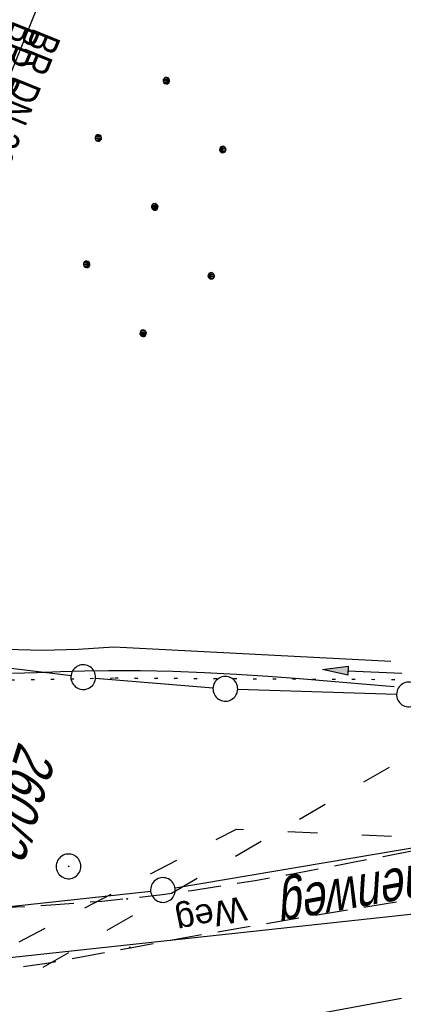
# Model space of a CAD drawing. Extents: x 507679 to 508175, y 445771 to 446563.
# Tile 16 of 43: x 507919 to 507943, y 446005 to 446065. Entities that reach past the tile are written whole.
import ezdxf

# ---------------------------------------------------------------- set-up
doc = ezdxf.new("R2010")
doc.units = 0
doc.header["$LTSCALE"] = 10
doc.header["$MEASUREMENT"] = 0
for name, pattern in [('ACAD_ISO03W100', [30, 12, -18]), ('ACAD_ISO14W100', [25.5, 12, -3, 0.5, -3, 0.5, -3, 0.5, -3]), ('AUSGEZOGEN', [0]), ('LT00', [0]), ('LT11', [0.3, 0.2, -0.1]), ('PUNKTX2_STR', [0.6, 0.1, -0.5])]:
    doc.linetypes.add(name, pattern=pattern)
doc.layers.get('0').update_dxf_attribs({"linetype": 'LT00'})
for name, color, linetype in [('--EK_FBR', 250, 'LT00'), ('--EK_Haltung-Text', 140, 'LT00'), ('--EL_Haltung-Text', 182, 'LT00'), ('DFK_BES-NAME', 255, 'LT00'), ('DFK_FLUR_NR', 250, 'LT00'), ('DFK_GZPKT', 250, 'LT00'), ('DFK_KATASTER', 250, 'LT00'), ('DFK_NUTZUNG', 250, 'LT00'), ('DFK_NUTZUNGSGRENZE', 70, 'PUNKTX2_STR'), ('FELDWEG_TEXT', 250, 'Continuous'), ('PFEIL', 140, 'AUSGEZOGEN'), ('TELEKOM', 210, 'ACAD_ISO14W100'), ('V128_FELDWEG', 250, 'LT11'), ('V128_GRABEN', 250, 'LT00'), ('V128_KA_PRUF', 182, 'LT00'), ('WASSERLTG', 130, 'ACAD_ISO03W100')]:
    doc.layers.add(name, color=color, linetype=linetype)
doc.styles.add('Beschrift', font='ARIAL.TTF')
doc.styles.add('Haltungsbeschriftung', font='ARIAL.TTF', dxfattribs={"width": 0.75})
doc.styles.get("Standard").update_dxf_attribs({"font": 'ARIAL.TTF'})

# ---------------------------------------------------------------- blocks, each defined once
blk = doc.blocks.new('SYMB7010')
at = {"color": 0, "linetype": 'ByBlock'}
for points in [[(-0.031408, 0.499213), (-0.093728, 0.49134), (-0.15457, 0.475719), (-0.212975, 0.452595), (-0.268021, 0.422333), (-0.31884, 0.385411), (-0.36463, 0.342411), (-0.40467, 0.29401), (-0.438329, 0.240973), (-0.465074, 0.184136), (-0.484486, 0.124395), (-0.496256, 0.062692), (-0.5002, 0)], [(0.5002, 0), (0.496256, 0.062692), (0.484485, 0.124395), (0.465074, 0.184136), (0.438329, 0.240973), (0.40467, 0.29401), (0.36463, 0.342411), (0.31884, 0.385411), (0.268021, 0.422333), (0.212975, 0.452595), (0.15457, 0.475719), (0.093728, 0.49134), (0.031408, 0.499213), (-0.031408, 0.499213)], [(-0.5002, 0), (-0.496256, -0.062692), (-0.484486, -0.124395), (-0.465075, -0.184136), (-0.438329, -0.240973), (-0.404671, -0.29401), (-0.36463, -0.342411), (-0.31884, -0.385411), (-0.268021, -0.422333), (-0.212975, -0.452595), (-0.154571, -0.475719), (-0.093728, -0.49134), (-0.031408, -0.499213), (0.031408, -0.499213)], [(0.031408, -0.499213), (0.093728, -0.491341), (0.15457, -0.475719), (0.212975, -0.452595), (0.268021, -0.422333), (0.31884, -0.385411), (0.36463, -0.342411), (0.404671, -0.294011), (0.438329, -0.240974), (0.465075, -0.184136), (0.484486, -0.124395), (0.496256, -0.062692), (0.500201, 0)]]:
    blk.add_lwpolyline(points, dxfattribs=at)
blk = doc.blocks.new('Ackerland7')
at = {"layer": 'DFK_NUTZUNG', "color": 0, "linetype": 'ByBlock'}
for p, q in [((-4, 3.928), (-4, 3.67)), ((-3.95, 3.628), (-3.95, 3.97)), ((-3.9, 3.99), (-3.9, 3.607)), ((-3.85, 3.601), (-3.85, 3.997)), ((-3.8, 3.99), (-3.8, 3.607)), ((-3.75, 3.628), (-3.75, 3.97)), ((-3.7, 3.928), (-3.7, 3.67)), ((-3.65, 3.798), (-3.65, 3.8)), ((3.7, 3.929), (3.7, 3.671)), ((3.75, 3.629), (3.75, 3.971)), ((3.8, 3.992), (3.8, 3.608)), ((3.85, 3.602), (3.85, 3.998)), ((3.9, 3.992), (3.9, 3.608)), ((3.95, 3.629), (3.95, 3.971)), ((4, 3.929), (4, 3.671)), ((4.05, 3.799), (4.05, 3.801)), ((-7.85, 0.129), (-7.85, -0.129)), ((-7.8, -0.171), (-7.8, 0.171)), ((-7.75, 0.192), (-7.75, -0.192)), ((-7.7, -0.198), (-7.7, 0.198)), ((-7.65, 0.192), (-7.65, -0.192)), ((-7.6, -0.171), (-7.6, 0.171)), ((-7.55, 0.129), (-7.55, -0.129)), ((-7.5, -0.001), (-7.5, 0.001)), ((-0.15, 0.129), (-0.15, -0.129)), ((-0.1, -0.171), (-0.1, 0.171)), ((-0.05, 0.192), (-0.05, -0.192)), ((0, -0.198), (0, 0.198)), ((0.05, 0.192), (0.05, -0.192)), ((0.1, -0.171), (0.1, 0.171)), ((0.15, 0.129), (0.15, -0.129)), ((0.2, -0.001), (0.2, 0.001)), ((7.55, 0.129), (7.55, -0.129)), ((7.6, -0.171), (7.6, 0.171)), ((7.65, 0.192), (7.65, -0.192)), ((7.7, -0.198), (7.7, 0.198)), ((7.75, 0.192), (7.75, -0.192)), ((7.8, -0.171), (7.8, 0.171)), ((7.85, 0.129), (7.85, -0.129)), ((7.9, -0.001), (7.9, 0.001)), ((-4, -3.671), (-4, -3.929)), ((-3.95, -3.971), (-3.95, -3.629)), ((-3.9, -3.608), (-3.9, -3.992)), ((-3.85, -3.998), (-3.85, -3.602)), ((-3.8, -3.608), (-3.8, -3.992)), ((-3.75, -3.971), (-3.75, -3.629)), ((-3.7, -3.671), (-3.7, -3.929)), ((-3.65, -3.801), (-3.65, -3.799)), ((3.7, -3.671), (3.7, -3.929)), ((3.75, -3.971), (3.75, -3.629)), ((3.8, -3.608), (3.8, -3.992)), ((3.85, -3.998), (3.85, -3.602)), ((3.9, -3.608), (3.9, -3.992)), ((3.95, -3.971), (3.95, -3.629)), ((4, -3.671), (4, -3.929)), ((4.05, -3.801), (4.05, -3.799))]:
    blk.add_line(p, q, dxfattribs=at)
for points in [[(-3.65, 3.799), (-3.67, 3.886), (-3.725, 3.955), (-3.805, 3.994), (-3.894, 3.994), (-3.975, 3.955), (-4.03, 3.886), (-4.05, 3.799), (-4.03, 3.712), (-3.975, 3.642), (-3.894, 3.604), (-3.805, 3.604), (-3.725, 3.642), (-3.67, 3.712), (-3.65, 3.799)], [(4.05, 3.8), (4.03, 3.887), (3.975, 3.956), (3.894, 3.995), (3.805, 3.995), (3.725, 3.956), (3.67, 3.887), (3.65, 3.8), (3.67, 3.713), (3.725, 3.644), (3.805, 3.605), (3.894, 3.605), (3.975, 3.644), (4.03, 3.713), (4.05, 3.8)], [(-7.5, 0), (-7.52, 0.087), (-7.575, 0.156), (-7.655, 0.195), (-7.744, 0.195), (-7.825, 0.156), (-7.88, 0.087), (-7.9, 0)], [(0.2, 0), (0.18, 0.087), (0.125, 0.156), (0.045, 0.195), (-0.044, 0.195), (-0.125, 0.156), (-0.18, 0.087), (-0.2, 0)], [(-0.2, 0), (-0.18, -0.087), (-0.125, -0.156), (-0.044, -0.195), (0.045, -0.195), (0.125, -0.156), (0.18, -0.087), (0.2, 0)], [(7.9, 0), (7.88, 0.087), (7.825, 0.156), (7.744, 0.195), (7.655, 0.195), (7.575, 0.156), (7.52, 0.087), (7.5, 0)], [(7.5, 0), (7.52, -0.087), (7.575, -0.156), (7.655, -0.195), (7.744, -0.195), (7.825, -0.156), (7.88, -0.087), (7.9, 0)], [(-7.9, 0), (-7.88, -0.087), (-7.825, -0.156), (-7.744, -0.195), (-7.655, -0.195), (-7.575, -0.156), (-7.52, -0.087), (-7.5, 0)], [(-3.65, -3.8), (-3.67, -3.713), (-3.725, -3.644), (-3.805, -3.605), (-3.894, -3.605), (-3.975, -3.644), (-4.03, -3.713), (-4.05, -3.8), (-4.03, -3.887), (-3.975, -3.956), (-3.894, -3.995), (-3.805, -3.995), (-3.725, -3.956), (-3.67, -3.887), (-3.65, -3.8)], [(4.05, -3.8), (4.03, -3.713), (3.975, -3.644), (3.894, -3.605), (3.805, -3.605), (3.725, -3.644), (3.67, -3.713), (3.65, -3.8), (3.67, -3.887), (3.725, -3.956), (3.805, -3.995), (3.894, -3.995), (3.975, -3.956), (4.03, -3.887), (4.05, -3.8)]]:
    blk.add_lwpolyline(points, dxfattribs=at)
blk = doc.blocks.new('Pfreil3')
at = {"layer": 'PFEIL'}
blk.add_hatch(color=256, dxfattribs=at).paths.add_polyline_path([(-1.549, 0.273), (-1.549, -0.273), (0, 0)])
for p, q in [((-1.549, 0), (-4.831, 0)), ((-1.549, -0.273), (-1.549, 0.273)), ((-1.549, 0.273), (0, 0)), ((0, 0), (-1.549, -0.273))]:
    blk.add_line(p, q, dxfattribs=at)
blk = doc.blocks.new('SYMB0011')
at = {"color": 0, "linetype": 'ByBlock'}
for p, q in [((0.5, 0), (-0.5, 0)), ((0, 0.5), (0, -0.5))]:
    blk.add_line(p, q, dxfattribs=at)
blk = doc.blocks.new('SYMB0003')
at = {"color": 0, "linetype": 'ByBlock'}
for p, q in [((-0.015712, 0), (0.010166, 0.012015)), ((0, -0.021257), (-0.015712, 0)), ((0.010166, 0.012015), (0, -0.021257))]:
    blk.add_line(p, q, dxfattribs=at)
for points in [[(-0.031395, 0.499013), (-0.093691, 0.491144), (-0.154509, 0.475528), (-0.21289, 0.452414), (-0.267913, 0.422164), (-0.318712, 0.385257), (-0.364484, 0.342274), (-0.404509, 0.293893), (-0.438154, 0.240877), (-0.464888, 0.184062), (-0.484292, 0.124345), (-0.496058, 0.062667), (-0.5, 0)], [(0.5, 0), (0.496057, 0.062667), (0.484292, 0.124345), (0.464888, 0.184062), (0.438153, 0.240877), (0.404509, 0.293893), (0.364484, 0.342274), (0.318712, 0.385257), (0.267913, 0.422164), (0.21289, 0.452414), (0.154509, 0.475528), (0.093691, 0.491144), (0.031395, 0.499013), (-0.031395, 0.499013)], [(-0.5, 0), (-0.496058, -0.062667), (-0.484292, -0.124345), (-0.464888, -0.184062), (-0.438154, -0.240877), (-0.404509, -0.293893), (-0.364485, -0.342274), (-0.318712, -0.385257), (-0.267914, -0.422164), (-0.21289, -0.452414), (-0.154509, -0.475529), (-0.093691, -0.491144), (-0.031395, -0.499014), (0.031395, -0.499014)], [(0.031395, -0.499014), (0.093691, -0.491144), (0.154509, -0.475529), (0.21289, -0.452414), (0.267914, -0.422164), (0.318712, -0.385257), (0.364485, -0.342274), (0.404509, -0.293893), (0.438154, -0.240877), (0.464889, -0.184062), (0.484292, -0.124345), (0.496058, -0.062667), (0.5, 0)]]:
    blk.add_lwpolyline(points, dxfattribs=at)

msp = doc.modelspace()

# ---------------------------------------------------------------- linework, layer by layer
at = {"layer": '--EK_FBR', "linetype": 'LT11', "flags": 128}
for points in [[(507940.114, 446135.364), (507939.058, 446132.471), (507938, 446129.579), (507936.938, 446126.688), (507935.87, 446123.799), (507934.794, 446120.914), (507933.709, 446118.032), (507932.525, 446114.926), (507931.329, 446111.824), (507930.123, 446108.725), (507928.908, 446105.63), (507927.687, 446102.538), (507926.461, 446099.447), (507925.232, 446096.357), (507923.785, 446092.725), (507922.337, 446089.093), (507920.89, 446085.461), (507919.444, 446081.829), (507918.001, 446078.197), (507916.562, 446074.565), (507915.523, 446071.935), (507914.483, 446069.306), (507913.44, 446066.677), (507912.39, 446064.05), (507911.33, 446061.424), (507910.256, 446058.801), (507909.368, 446056.661), (507908.473, 446054.524), (507907.573, 446052.391), (507906.673, 446050.262), (507905.775, 446048.138), (507904.884, 446046.02), (507904.166, 446044.302), (507903.455, 446042.584), (507902.751, 446040.861), (507902.055, 446039.131), (507901.368, 446037.387), (507900.69, 446035.626), (507900.022, 446033.843), (507899.364, 446032.034), (507898.985, 446030.963), (507898.618, 446029.883), (507898.268, 446028.796), (507897.943, 446027.703), (507897.651, 446026.607), (507897.398, 446025.508), (507897.191, 446024.409), (507897.038, 446023.311), (507896.945, 446022.215), (507896.921, 446021.124), (507896.971, 446020.039), (507897.103, 446018.962), (507897.325, 446017.894), (507897.61, 446016.927), (507897.972, 446015.974), (507898.406, 446015.043), (507898.907, 446014.138), (507899.472, 446013.265), (507900.096, 446012.431), (507900.774, 446011.64), (507901.503, 446010.899), (507902.278, 446010.213), (507903.094, 446009.589), (507903.948, 446009.031), (507904.932, 446008.497), (507905.952, 446008.046), (507907.004, 446007.674), (507908.083, 446007.376), (507909.184, 446007.146), (507910.304, 446006.978), (507911.438, 446006.868), (507912.581, 446006.811), (507913.729, 446006.801), (507914.878, 446006.832), (507916.023, 446006.9), (507917.16, 446006.999), (507918.466, 446007.147), (507919.758, 446007.324), (507921.039, 446007.525), (507922.311, 446007.745), (507923.577, 446007.976), (507924.84, 446008.215), (507926.103, 446008.455), (507928.657, 446008.928), (507931.221, 446009.386), (507933.792, 446009.831), (507936.369, 446010.265), (507938.95, 446010.693), (507941.535, 446011.115), (507944.121, 446011.534)], [(507943.419, 446014.364), (507941.477, 446013.978), (507939.535, 446013.597), (507937.593, 446013.224), (507935.651, 446012.865), (507933.709, 446012.523), (507931.767, 446012.204), (507929.826, 446011.911), (507927.884, 446011.649), (507925.943, 446011.422), (507924.397, 446011.269), (507922.849, 446011.14), (507921.294, 446011.033), (507919.729, 446010.947), (507918.151, 446010.88), (507916.557, 446010.831), (507915.564, 446010.81), (507914.567, 446010.802), (507913.57, 446010.816), (507912.577, 446010.857), (507911.592, 446010.933), (507910.618, 446011.051), (507909.659, 446011.22), (507908.719, 446011.445), (507907.801, 446011.735), (507906.909, 446012.095), (507906.048, 446012.535), (507905.273, 446013.022), (507904.534, 446013.577), (507903.836, 446014.194), (507903.186, 446014.866), (507902.59, 446015.587), (507902.053, 446016.349), (507901.581, 446017.146), (507901.181, 446017.971), (507900.859, 446018.818), (507900.593, 446019.79), (507900.425, 446020.779), (507900.347, 446021.781), (507900.349, 446022.794), (507900.424, 446023.816), (507900.563, 446024.842), (507900.758, 446025.873), (507901.001, 446026.903), (507901.283, 446027.931), (507901.596, 446028.955), (507901.932, 446029.971), (507902.282, 446030.977), (507902.866, 446032.589), (507903.464, 446034.173), (507904.074, 446035.732), (507904.693, 446037.272), (507905.321, 446038.796), (507905.955, 446040.311), (507906.593, 446041.819), (507907.234, 446043.326), (507907.875, 446044.837), (507908.765, 446046.95), (507909.651, 446049.077), (507910.532, 446051.213), (507911.407, 446053.358), (507912.275, 446055.508), (507913.134, 446057.661), (507914.18, 446060.313), (507915.214, 446062.965), (507916.24, 446065.617), (507917.261, 446068.269), (507918.279, 446070.922), (507919.298, 446073.574), (507921.406, 446079.035), (507923.528, 446084.493), (507925.665, 446089.947), (507927.817, 446095.396), (507928.892, 446098.103), (507929.968, 446100.81), (507931.043, 446103.516), (507932.115, 446106.224), (507933.181, 446108.933), (507934.24, 446111.646), (507935.288, 446114.362), (507936.325, 446117.083), (507937.409, 446119.973), (507938.479, 446122.869), (507939.539, 446125.768), (507940.591, 446128.671), (507941.637, 446131.576), (507942.68, 446134.482)]]:
    msp.add_lwpolyline(points, dxfattribs=at)
at = {"layer": 'DFK_KATASTER'}
for p, q in [((507930.03, 446089.273), (507909.571, 446038.555)), ((507907.31, 446026.877), (507922.516, 446024.972)), ((507924.008, 446024.817), (507931.143, 446024.229)), ((507932.64, 446024.147), (507942.291, 446023.852)), ((507928.84, 446012.084), (507956.711, 446016.804)), ((507960.455, 446012.328), (507891.246, 446004.889)), ((507914.526, 446010.509), (507927.355, 446011.878))]:
    msp.add_line(p, q, dxfattribs=at)
at = {"layer": 'DFK_NUTZUNGSGRENZE', "ltscale": 0.2}
for p, q in [((507906.891, 446024.508), (507925.18, 446024.829)), ((507925.18, 446024.829), (507962.101, 446024.631))]:
    msp.add_line(p, q, dxfattribs=at)
at = {"layer": 'TELEKOM', "ltscale": 0.05, "flags": 128}
msp.add_lwpolyline([(507936.688, 446004.292), (507952.354, 446007.204), (507966.198, 446008.842), (507982.593, 446009.388), (508008.392, 446007.913), (508023.511, 446006.275), (508026.072, 446005.573)], dxfattribs=at)
at = {"layer": 'V128_FELDWEG', "flags": 128}
for points in [[(507940.114, 446135.364), (507939.058, 446132.471), (507938, 446129.579), (507936.938, 446126.688), (507935.87, 446123.799), (507934.794, 446120.914), (507933.709, 446118.032), (507932.525, 446114.926), (507931.329, 446111.824), (507930.123, 446108.725), (507928.908, 446105.63), (507927.687, 446102.538), (507926.461, 446099.447), (507925.232, 446096.357), (507923.785, 446092.725), (507922.337, 446089.093), (507920.89, 446085.461), (507919.444, 446081.829), (507918.001, 446078.197), (507916.562, 446074.565), (507915.523, 446071.935), (507914.483, 446069.306), (507913.44, 446066.677), (507912.39, 446064.05), (507911.33, 446061.424), (507910.256, 446058.801), (507909.368, 446056.661), (507908.473, 446054.524), (507907.573, 446052.391), (507906.673, 446050.262), (507905.775, 446048.138), (507904.884, 446046.02), (507904.166, 446044.302), (507903.455, 446042.584), (507902.751, 446040.861), (507902.055, 446039.131), (507901.368, 446037.387), (507900.69, 446035.626), (507900.022, 446033.843), (507899.364, 446032.034), (507898.985, 446030.963), (507898.618, 446029.883), (507898.268, 446028.796), (507897.943, 446027.703), (507897.651, 446026.607), (507897.398, 446025.508), (507897.191, 446024.409), (507897.038, 446023.311), (507896.945, 446022.215), (507896.921, 446021.124), (507896.971, 446020.039), (507897.103, 446018.962), (507897.325, 446017.894), (507897.61, 446016.927), (507897.972, 446015.974), (507898.406, 446015.043), (507898.907, 446014.138), (507899.472, 446013.265), (507900.096, 446012.431), (507900.774, 446011.64), (507901.503, 446010.899), (507902.278, 446010.213), (507903.094, 446009.589), (507903.948, 446009.031), (507904.932, 446008.497), (507905.952, 446008.046), (507907.004, 446007.674), (507908.083, 446007.376), (507909.184, 446007.146), (507910.304, 446006.978), (507911.438, 446006.868), (507912.581, 446006.811), (507913.729, 446006.801), (507914.878, 446006.832), (507916.023, 446006.9), (507917.16, 446006.999), (507918.466, 446007.147), (507919.758, 446007.324), (507921.039, 446007.525), (507922.311, 446007.745), (507923.577, 446007.976), (507924.84, 446008.215), (507926.103, 446008.455), (507928.657, 446008.928), (507931.221, 446009.386), (507933.792, 446009.831), (507936.369, 446010.265), (507938.95, 446010.693), (507941.535, 446011.115), (507944.121, 446011.534)], [(507943.419, 446014.364), (507941.477, 446013.978), (507939.535, 446013.597), (507937.593, 446013.224), (507935.651, 446012.865), (507933.709, 446012.523), (507931.767, 446012.204), (507929.826, 446011.911), (507927.884, 446011.649), (507925.943, 446011.422), (507924.397, 446011.269), (507922.849, 446011.14), (507921.294, 446011.033), (507919.729, 446010.947), (507918.151, 446010.88), (507916.557, 446010.831), (507915.564, 446010.81), (507914.567, 446010.802), (507913.57, 446010.816), (507912.577, 446010.857), (507911.592, 446010.933), (507910.618, 446011.051), (507909.659, 446011.22), (507908.719, 446011.445), (507907.801, 446011.735), (507906.909, 446012.095), (507906.048, 446012.535), (507905.273, 446013.022), (507904.534, 446013.577), (507903.836, 446014.194), (507903.186, 446014.866), (507902.59, 446015.587), (507902.053, 446016.349), (507901.581, 446017.146), (507901.181, 446017.971), (507900.859, 446018.818), (507900.593, 446019.79), (507900.425, 446020.779), (507900.347, 446021.781), (507900.349, 446022.794), (507900.424, 446023.816), (507900.563, 446024.842), (507900.758, 446025.873), (507901.001, 446026.903), (507901.283, 446027.931), (507901.596, 446028.955), (507901.932, 446029.971), (507902.282, 446030.977), (507902.866, 446032.589), (507903.464, 446034.173), (507904.074, 446035.732), (507904.693, 446037.272), (507905.321, 446038.796), (507905.955, 446040.311), (507906.593, 446041.819), (507907.234, 446043.326), (507907.875, 446044.837), (507908.765, 446046.95), (507909.651, 446049.077), (507910.532, 446051.213), (507911.407, 446053.358), (507912.275, 446055.508), (507913.134, 446057.661), (507914.18, 446060.313), (507915.214, 446062.965), (507916.24, 446065.617), (507917.261, 446068.269), (507918.279, 446070.922), (507919.298, 446073.574), (507921.406, 446079.035), (507923.528, 446084.493), (507925.665, 446089.947), (507927.817, 446095.396), (507928.892, 446098.103), (507929.968, 446100.81), (507931.043, 446103.516), (507932.115, 446106.224), (507933.181, 446108.933), (507934.24, 446111.646), (507935.288, 446114.362), (507936.325, 446117.083), (507937.409, 446119.973), (507938.479, 446122.869), (507939.539, 446125.768), (507940.591, 446128.671), (507941.637, 446131.576), (507942.68, 446134.482)]]:
    msp.add_lwpolyline(points, dxfattribs=at)
at = {"layer": 'V128_GRABEN'}
for points in [[(507918.601, 446026.567), (507920.775, 446026.525), (507922.948, 446026.573), (507925.118, 446026.712), (507941.944, 446025.846)], [(507942.144, 446024.282), (507940.233, 446024.452), (507938.32, 446024.617), (507936.405, 446024.773), (507934.485, 446024.915), (507932.561, 446025.039), (507930.63, 446025.14), (507928.691, 446025.213), (507926.743, 446025.254), (507924.784, 446025.258), (507923.33, 446025.236), (507921.873, 446025.198), (507920.414, 446025.148), (507918.957, 446025.095)]]:
    msp.add_lwpolyline(points, dxfattribs=at)
at = {"layer": 'WASSERLTG', "ltscale": 0.015}
msp.add_lwpolyline([(507729.739, 446019.678), (507824.805, 445991.349), (507887.955, 445981.841), (507909.856, 445988.041), (507910.002, 445989.555), (507916.92, 446005.016), (508049.961, 446081.832)], dxfattribs=at)
at = {"layer": 'WASSERLTG', "ltscale": 0.015, "flags": 128}
msp.add_lwpolyline([(507700.78, 445849.495), (507754.253, 445914.363), (507754.803, 445914.654), (507784.991, 445952.024), (507818.89, 445997.031), (507819.683, 445996.888), (507821.263, 445996.625), (507822.594, 445996.418), (507883.311, 445986.236), (507883.368, 445986.714), (507883.468, 445987.127), (507888.397, 446005.643), (507914.863, 446006.478), (507932.57, 446015.654), (507984.408, 446013.238), (508026.373, 446006.534)], dxfattribs=at)

# ---------------------------------------------------------------- block references
at = {"layer": 'DFK_GZPKT', "xscale": 1.500000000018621, "yscale": 1.5, "zscale": 1.5, "rotation": 264.7377099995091}
for p in [(507923.26, 446024.879), (507931.891, 446024.17), (507943.041, 446023.829), (507928.1, 446011.958)]:
    msp.add_blockref('SYMB7010', p, dxfattribs=at)
at = {"layer": 'DFK_NUTZUNG', "rotation": 264.7376999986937}
msp.add_blockref('Ackerland7', (507927.603, 446053.42), dxfattribs=at)
at = {"layer": 'PFEIL', "rotation": 177.3506960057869}
msp.add_blockref('Pfreil3', (507937.793, 446025.342), dxfattribs=at)
at = {"layer": 'V128_FELDWEG', "xscale": 0.1000000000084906, "yscale": 0.09999999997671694, "zscale": 0.1, "rotation": 252.6066100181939}
for p in [(507925.943, 446011.422), (507926.103, 446008.455)]:
    msp.add_blockref('SYMB0011', p, dxfattribs=at)
at = {"layer": 'V128_KA_PRUF', "color": 186, "xscale": 1.499999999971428, "yscale": 1.5, "zscale": 1.5, "rotation": 252.6066100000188}
msp.add_blockref('SYMB0003', (507922.364, 446013.392), dxfattribs=at)

# ---------------------------------------------------------------- texts
at = {"layer": '--EK_Haltung-Text', "style": 'Haltungsbeschriftung', "width": 0.75}
msp.add_text('BR DN 300', height=1.8, rotation=-112.00609, dxfattribs=at).set_placement((507919.021, 446064.791))
at = {"layer": '--EL_Haltung-Text', "style": 'Haltungsbeschriftung', "width": 0.75}
msp.add_text('BR DN 300', height=1.8, rotation=-112.00609, dxfattribs=at).set_placement((507920.253, 446064.345))
at = {"layer": 'DFK_BES-NAME', "oblique": 13.754, "width": 0.75}
msp.add_text('Brunnenweg', height=2.5, rotation=190.09128, dxfattribs=at).set_placement((507949.731, 446014.605))
at = {"layer": 'DFK_FLUR_NR', "oblique": 13.754, "width": 0.75}
msp.add_text('260/2', height=2.5, rotation=252.6066, dxfattribs=at).set_placement((507919.353, 446021.039))
at = {"layer": 'FELDWEG_TEXT', "insert": (507932.886, 446012.047), "char_height": 1.5, "attachment_point": 7, "rotation": 191.79685, "style": 'Beschrift'}
msp.add_mtext('Weg', dxfattribs=at)

doc.saveas('drawing.dxf')
